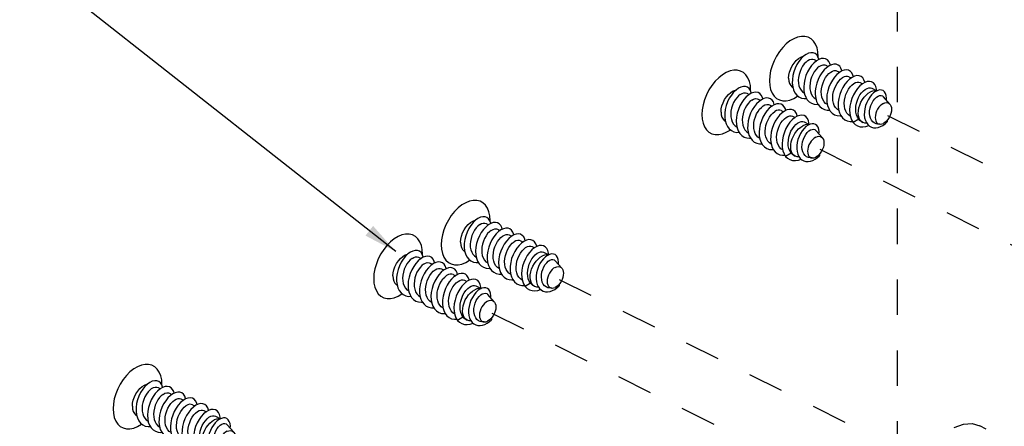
# Paper-space layout '005_EXP_CORICANT_PE_DRAWING_3_2' of a CAD drawing. Header units: millimetres. Extents: x 6 to 413, y 7 to 290.
# Tile 16 of 32: x 152 to 217, y 124 to 151. Entities that reach past the tile are written whole.
import ezdxf
from ezdxf.enums import TextEntityAlignment as Align

# ---------------------------------------------------------------- set-up
doc = ezdxf.new("R2010")
doc.units = ezdxf.units.MM
doc.header["$LTSCALE"] = 23.1
doc.linetypes.add('DASHED', pattern=[0.2, 0.1, -0.1])
doc.layers.get('0').update_dxf_attribs({"linetype": 'CONTINUOUS'})
for name, color, linetype in [('124100000115A_M4_18T_L11__BL380', 7, 'CONTINUOUS'), ('124100000115A_M4_18T_L11__BL399', 7, 'CONTINUOUS'), ('124100000115A_M4_18T_L11__BL407', 7, 'CONTINUOUS'), ('124100000115A_M4_18T_L11__BL413', 7, 'CONTINUOUS'), ('124100000115A_M4_18T_L11__BL414', 7, 'CONTINUOUS'), ('FAN_TRAY_L_R_MP_BL383', 7, 'CONTINUOUS')]:
    doc.layers.add(name, color=color, linetype=linetype)
doc.styles.get("Standard").update_dxf_attribs({"font": 'txt', "width": 0.85})
doc.dimstyles.get("Standard").update_dxf_attribs({"dimtxt": 2.2, "dimasz": 2.2, "dimexe": 1, "dimexo": 0.5, "dimtad": 1, "dimzin": 0, "dimdsep": 46, "dimtxsty": 'Standard', "dimblk": '_FILLED', "dimblk1": '_FILLED', "dimblk2": '_FILLED', "dimcen": 0.09, "dimadec": 0, "dimazin": 0, "dimtol": 1, "dimtp": 0.01, "dimtm": 0.01, "dimtfac": 1, "dimtofl": 0, "dimtmove": 0, "dimatfit": 3, "dimldrblk": '_FILLED', "dimfxl": 0, "dimtolj": 1, "dimtzin": 0, "dimarcsym": 0})

# ---------------------------------------------------------------- blocks, each defined once
blk = doc.blocks.new('_FILLED')
at = {"color": 0, "linetype": 'ByBlock'}
blk.add_solid([(0, 0), (-1, 0.182), (-1, -0.182)], dxfattribs=at)
blk = doc.blocks.new('FAN_TRAY_L_R_MP_BL383', base_point=(268.394, 135.435))
at = {"layer": 'FAN_TRAY_L_R_MP_BL383', "color": 3, "linetype": 'Continuous'}
blk.add_line((213.338, 124.118), (213.937, 124.332), dxfattribs=at)
at = {"layer": 'FAN_TRAY_L_R_MP_BL383', "color": 7, "linetype": 'Continuous'}
blk.add_line((215.423, 124.011), (214.998, 124.223), dxfattribs=at)
at = {"layer": 'FAN_TRAY_L_R_MP_BL383', "color": 3, "linetype": 'Continuous'}
blk.add_lwpolyline([(213.937, 124.332), (214.503, 124.366), (214.999, 124.223)], dxfattribs=at)
blk = doc.blocks.new('124100000115A_M4_18T_L11__BL399', base_point=(162.534, 125.247))
at = {"layer": '124100000115A_M4_18T_L11__BL399', "color": 7, "linetype": 'Continuous'}
for p, q in [((161.479, 126.718), (161.639, 126.638)), ((161.734, 126.869), (161.737, 126.922)), ((162.227, 126.344), (162.388, 126.263)), ((162.975, 125.97), (163.134, 125.89)), ((163.274, 125.972), (163.112, 125.877)), ((163.432, 126.028), (163.274, 125.972)), ((163.277, 125.973), (163.274, 125.997)), ((163.722, 125.596), (163.884, 125.515)), ((163.942, 125.556), (163.78, 125.442)), ((164.47, 125.222), (164.63, 125.142)), ((165.218, 124.848), (165.552, 124.681)), ((161.57, 124.199), (161.629, 123.99)), ((166.407, 123.813), (165.985, 124.294)), ((164.371, 122.826), (164.013, 122.609)), ((164.579, 122.652), (164.636, 122.623)), ((164.898, 122.571), (164.8, 122.579)), ((165.753, 122.505), (165.604, 122.517)), ((166.23, 122.762), (166.229, 122.648))]:
    blk.add_line(p, q, dxfattribs=at)
for points in [[(161.737, 126.922), (161.717, 127.217), (161.659, 127.485), (161.564, 127.72), (161.433, 127.915), (161.271, 128.067), (161.081, 128.17), (160.868, 128.224), (160.638, 128.225), (160.395, 128.175), (160.146, 128.075), (159.897, 127.926), (159.654, 127.734), (159.424, 127.501), (159.211, 127.235), (159.021, 126.942), (158.859, 126.628), (158.728, 126.302), (158.633, 125.972), (158.575, 125.645), (158.555, 125.331)], [(161.722, 126.902), (161.639, 127.024), (161.532, 127.11), (161.404, 127.156), (161.261, 127.161), (161.106, 127.125), (160.945, 127.048), (160.784, 126.933), (160.627, 126.782), (160.48, 126.599), (160.348, 126.39), (160.236, 126.161), (160.147, 125.917), (160.084, 125.667), (160.05, 125.416)], [(159.81, 125.499), (159.825, 125.697), (159.87, 125.902), (159.944, 126.107), (160.043, 126.304), (160.163, 126.486), (160.301, 126.645), (160.45, 126.775), (160.605, 126.871), (160.761, 126.93), (160.784, 126.933)], [(161.057, 126.645), (160.94, 126.551), (160.827, 126.429), (160.722, 126.284), (160.629, 126.12), (160.552, 125.94), (160.493, 125.751), (160.455, 125.557), (160.44, 125.365), (160.449, 125.179), (160.482, 125.006), (160.538, 124.849), (160.618, 124.714), (160.718, 124.605), (160.836, 124.525)], [(161.775, 126.719), (161.614, 126.622), (161.454, 126.489), (161.301, 126.322), (161.161, 126.126), (161.038, 125.906), (160.937, 125.669), (160.86, 125.421), (160.811, 125.17), (160.792, 124.922), (160.805, 124.684)], [(161.057, 126.645), (161.175, 126.709), (161.288, 126.743), (161.393, 126.744), (161.479, 126.718)], [(161.781, 126.721), (161.777, 126.747), (161.722, 126.902)], [(162.528, 126.342), (162.501, 126.453), (162.432, 126.593), (162.337, 126.697), (162.219, 126.764), (162.083, 126.79), (161.934, 126.775), (161.775, 126.719)], [(161.805, 126.271), (161.929, 126.338), (162.049, 126.371), (162.159, 126.367), (162.227, 126.344)], [(163.274, 125.997), (163.218, 126.152), (163.136, 126.275), (163.029, 126.361), (162.902, 126.408), (162.759, 126.414), (162.604, 126.378), (162.444, 126.302)], [(161.805, 126.271), (161.689, 126.178), (161.576, 126.057), (161.47, 125.91), (161.376, 125.745), (161.3, 125.567), (161.241, 125.379), (161.203, 125.184), (161.188, 124.99), (161.197, 124.804), (161.229, 124.633), (161.286, 124.477), (161.366, 124.34), (161.467, 124.23), (161.583, 124.152)], [(162.444, 126.302), (162.282, 126.187), (162.125, 126.037), (161.978, 125.855), (161.846, 125.646), (161.733, 125.417), (161.643, 125.174), (161.58, 124.923), (161.546, 124.673), (161.542, 124.429), (161.57, 124.199)], [(162.331, 123.778), (162.214, 123.856), (162.113, 123.967), (162.033, 124.103), (161.977, 124.259), (161.944, 124.431), (161.936, 124.617), (161.951, 124.811), (161.989, 125.004), (162.047, 125.192), (162.124, 125.371), (162.218, 125.537), (162.323, 125.683), (162.436, 125.803), (162.553, 125.897)], [(163.112, 125.877), (162.952, 125.744), (162.799, 125.577), (162.659, 125.381), (162.536, 125.162), (162.434, 124.925), (162.357, 124.677), (162.307, 124.426), (162.288, 124.178), (162.3, 123.94)], [(162.553, 125.897), (162.67, 125.962), (162.784, 125.995), (162.889, 125.996), (162.975, 125.97)], [(164.024, 125.594), (163.998, 125.703), (163.929, 125.843), (163.834, 125.948), (163.717, 126.015), (163.581, 126.042), (163.432, 126.028)], [(158.555, 125.331), (158.575, 125.036), (158.633, 124.768), (158.728, 124.533), (158.859, 124.337), (159.021, 124.186), (159.211, 124.082), (159.424, 124.029), (159.654, 124.027), (159.897, 124.077), (160.146, 124.178), (160.395, 124.326), (160.414, 124.341)], [(159.81, 125.499), (159.825, 125.316), (159.87, 125.156), (159.944, 125.025), (160.043, 124.926), (160.088, 124.899)], [(160.05, 125.416), (160.047, 125.173), (160.075, 124.944)], [(163.079, 123.404), (162.962, 123.483), (162.861, 123.593), (162.782, 123.728), (162.725, 123.884), (162.692, 124.057), (162.683, 124.243), (162.699, 124.436), (162.737, 124.63), (162.795, 124.818), (162.872, 124.998), (162.965, 125.163), (163.071, 125.308), (163.184, 125.429), (163.301, 125.523)], [(163.78, 125.442), (163.623, 125.292), (163.476, 125.11), (163.344, 124.902), (163.23, 124.673), (163.14, 124.43), (163.077, 124.18), (163.042, 123.929), (163.038, 123.686), (163.065, 123.455)], [(163.722, 125.596), (163.644, 125.621), (163.537, 125.622), (163.421, 125.589), (163.301, 125.523)], [(163.827, 123.03), (163.709, 123.109), (163.609, 123.219), (163.53, 123.353), (163.473, 123.51), (163.44, 123.684), (163.431, 123.869), (163.446, 124.061), (163.484, 124.255), (163.543, 124.445), (163.62, 124.624), (163.713, 124.788), (163.818, 124.933), (163.931, 125.055), (164.048, 125.149)], [(164.773, 125.226), (164.77, 125.246), (164.715, 125.402), (164.633, 125.525), (164.527, 125.612), (164.4, 125.66), (164.257, 125.666), (164.103, 125.632), (163.942, 125.556)], [(164.048, 125.149), (164.166, 125.214), (164.279, 125.247), (164.384, 125.249), (164.47, 125.222)], [(164.772, 125.226), (164.61, 125.131), (164.45, 124.999)], [(165.539, 124.688), (165.534, 124.782), (165.494, 124.953), (165.426, 125.093), (165.332, 125.199), (165.215, 125.267), (165.079, 125.294), (164.93, 125.281), (164.772, 125.226)], [(160.075, 124.944), (160.134, 124.734), (160.224, 124.552), (160.341, 124.4), (160.483, 124.285), (160.646, 124.208), (160.827, 124.172), (160.979, 124.176)], [(160.805, 124.684), (160.848, 124.464), (160.922, 124.267), (161.026, 124.099), (161.155, 123.965), (161.309, 123.868), (161.481, 123.811), (161.669, 123.795), (161.721, 123.802)], [(164.45, 124.999), (164.297, 124.832), (164.157, 124.637), (164.033, 124.418), (163.931, 124.181), (163.853, 123.934), (163.803, 123.683), (163.784, 123.434), (163.795, 123.196), (163.837, 122.976), (163.91, 122.778), (164.013, 122.609)], [(164.371, 122.826), (164.287, 122.959), (164.226, 123.116), (164.19, 123.29), (164.179, 123.476), (164.192, 123.669), (164.228, 123.867), (164.287, 124.06), (164.364, 124.241), (164.456, 124.408), (164.562, 124.555), (164.677, 124.68), (164.796, 124.775)], [(164.636, 122.623), (164.552, 122.679), (164.466, 122.773), (164.402, 122.895), (164.361, 123.04), (164.344, 123.204), (164.352, 123.38), (164.386, 123.565), (164.443, 123.752), (164.522, 123.935), (164.62, 124.108), (164.735, 124.266), (164.862, 124.404), (164.999, 124.518), (165.139, 124.604)], [(165.608, 124.708), (165.475, 124.644), (165.341, 124.549), (165.212, 124.424), (165.092, 124.273), (164.984, 124.102), (164.892, 123.914), (164.82, 123.715), (164.769, 123.511), (164.742, 123.308), (164.738, 123.11), (164.76, 122.924), (164.805, 122.754), (164.874, 122.604)], [(164.796, 124.775), (164.913, 124.84), (165.026, 124.873), (165.131, 124.875), (165.218, 124.848)], [(165.534, 124.672), (165.412, 124.681), (165.278, 124.658), (165.139, 124.604)], [(166.055, 124.614), (165.965, 124.69), (165.858, 124.731), (165.737, 124.737), (165.608, 124.708)], [(166.186, 124.065), (166.191, 124.208), (166.171, 124.37), (166.124, 124.507), (166.055, 124.614)], [(161.629, 123.99), (161.717, 123.807), (161.834, 123.655), (161.976, 123.539), (162.139, 123.461), (162.32, 123.424), (162.474, 123.428)], [(162.3, 123.94), (162.343, 123.72), (162.416, 123.523), (162.519, 123.354), (162.649, 123.219), (162.801, 123.122), (162.974, 123.064), (163.161, 123.047), (163.217, 123.054)], [(165.604, 122.517), (165.502, 122.535), (165.385, 122.585), (165.283, 122.663), (165.199, 122.769), (165.136, 122.9), (165.096, 123.049), (165.079, 123.212), (165.087, 123.384), (165.117, 123.56), (165.169, 123.731), (165.239, 123.891), (165.325, 124.037), (165.423, 124.162), (165.527, 124.261)], [(165.98, 123.862), (165.876, 123.798), (165.776, 123.71), (165.684, 123.604), (165.603, 123.482), (165.537, 123.351), (165.487, 123.213), (165.457, 123.076), (165.447, 122.943), (165.457, 122.821), (165.487, 122.714), (165.537, 122.625), (165.603, 122.56), (165.684, 122.519), (165.753, 122.505)], [(165.527, 124.261), (165.632, 124.33), (165.735, 124.368), (165.832, 124.375), (165.917, 124.349), (165.985, 124.294)], [(165.98, 123.862), (166.084, 123.901), (166.184, 123.914), (166.276, 123.9), (166.356, 123.859), (166.407, 123.813)], [(166.407, 123.813), (166.423, 123.794), (166.472, 123.705), (166.502, 123.598), (166.513, 123.476), (166.502, 123.343), (166.472, 123.206), (166.423, 123.068), (166.357, 122.936), (166.276, 122.815)], [(163.065, 123.455), (163.123, 123.246), (163.211, 123.062), (163.327, 122.91), (163.469, 122.793), (163.632, 122.714), (163.812, 122.677), (163.97, 122.68)], [(164.013, 122.609), (164.145, 122.482), (164.298, 122.393), (164.469, 122.343), (164.653, 122.333), (164.844, 122.362), (165.026, 122.424)], [(164.579, 122.652), (164.554, 122.665), (164.456, 122.735), (164.371, 122.826)], [(164.8, 122.579), (164.776, 122.581), (164.656, 122.614), (164.636, 122.623)], [(164.874, 122.604), (164.964, 122.479), (165.074, 122.381)], [(165.074, 122.381), (165.199, 122.313), (165.338, 122.275), (165.485, 122.268), (165.639, 122.291), (165.793, 122.344), (165.946, 122.423), (166.092, 122.525), (166.229, 122.648)], [(165.753, 122.505), (165.776, 122.505), (165.876, 122.517), (165.98, 122.557)], [(166.276, 122.815), (166.184, 122.709), (166.084, 122.621), (165.98, 122.557)]]:
    blk.add_lwpolyline(points, dxfattribs=at)
blk = doc.blocks.new('124100000115A_M4_18T_L11__BL407', base_point=(183.906, 135.933))
at = {"layer": '124100000115A_M4_18T_L11__BL407', "color": 7, "linetype": 'Continuous'}
for p, q in [((182.851, 137.404), (183.011, 137.324)), ((183.106, 137.555), (183.109, 137.608)), ((183.599, 137.03), (183.761, 136.949)), ((184.347, 136.656), (184.507, 136.576)), ((184.646, 136.658), (184.484, 136.563)), ((184.804, 136.714), (184.646, 136.658)), ((184.649, 136.659), (184.646, 136.683)), ((185.095, 136.282), (185.256, 136.201)), ((185.314, 136.242), (185.153, 136.128)), ((185.842, 135.908), (186.002, 135.828)), ((186.59, 135.534), (186.924, 135.367)), ((182.942, 134.886), (183.001, 134.676)), ((187.779, 134.5), (187.357, 134.981)), ((185.743, 133.512), (185.385, 133.295)), ((187.602, 133.448), (187.601, 133.334)), ((185.952, 133.338), (186.008, 133.31)), ((186.27, 133.257), (186.173, 133.265)), ((187.125, 133.192), (186.977, 133.203))]:
    blk.add_line(p, q, dxfattribs=at)
for points in [[(183.109, 137.608), (183.09, 137.903), (183.031, 138.171), (182.936, 138.406), (182.805, 138.601), (182.643, 138.753), (182.454, 138.856), (182.241, 138.91), (182.01, 138.911), (181.767, 138.861), (181.518, 138.761), (181.269, 138.613), (181.027, 138.42), (180.796, 138.187), (180.583, 137.921), (180.393, 137.628), (180.231, 137.314), (180.101, 136.988), (180.005, 136.658), (179.947, 136.332), (179.927, 136.017)], [(181.182, 136.185), (181.197, 136.383), (181.243, 136.588), (181.316, 136.793), (181.415, 136.99), (181.536, 137.172), (181.673, 137.331), (181.822, 137.461), (181.978, 137.557), (182.133, 137.616), (182.156, 137.619)], [(183.094, 137.588), (183.011, 137.71), (182.904, 137.796), (182.777, 137.842), (182.633, 137.848), (182.479, 137.811), (182.318, 137.735), (182.156, 137.619), (182, 137.468), (181.853, 137.285), (181.721, 137.076), (181.608, 136.847), (181.519, 136.604), (181.456, 136.353), (181.422, 136.103)], [(182.43, 137.331), (182.312, 137.237), (182.199, 137.115), (182.094, 136.97), (182.001, 136.806), (181.924, 136.626), (181.865, 136.437), (181.828, 136.243), (181.812, 136.051), (181.821, 135.865), (181.854, 135.692), (181.911, 135.535), (181.99, 135.4), (182.09, 135.291), (182.208, 135.211)], [(183.148, 137.405), (182.986, 137.309), (182.826, 137.175), (182.674, 137.008), (182.533, 136.812), (182.41, 136.592), (182.309, 136.355), (182.232, 136.107), (182.184, 135.856), (182.165, 135.608), (182.177, 135.37)], [(182.43, 137.331), (182.547, 137.396), (182.66, 137.429), (182.765, 137.43), (182.851, 137.404)], [(183.153, 137.407), (183.15, 137.434), (183.094, 137.588)], [(183.9, 137.028), (183.874, 137.139), (183.804, 137.279), (183.709, 137.383), (183.592, 137.45), (183.456, 137.476), (183.306, 137.461), (183.148, 137.405)], [(183.178, 136.957), (183.061, 136.864), (182.948, 136.743), (182.842, 136.596), (182.749, 136.431), (182.672, 136.253), (182.614, 136.065), (182.575, 135.87), (182.56, 135.676), (182.569, 135.491), (182.602, 135.319), (182.658, 135.163), (182.738, 135.026), (182.839, 134.916), (182.956, 134.838)], [(183.816, 136.988), (183.655, 136.874), (183.498, 136.723), (183.351, 136.541), (183.218, 136.332), (183.105, 136.103), (183.016, 135.86), (182.952, 135.61), (182.918, 135.359), (182.915, 135.115), (182.942, 134.886)], [(183.178, 136.957), (183.301, 137.024), (183.422, 137.057), (183.532, 137.053), (183.599, 137.03)], [(184.646, 136.683), (184.591, 136.838), (184.508, 136.961), (184.402, 137.047), (184.275, 137.094), (184.131, 137.1), (183.977, 137.065), (183.816, 136.988)], [(183.925, 136.583), (184.043, 136.648), (184.157, 136.681), (184.262, 136.683), (184.347, 136.656)], [(185.396, 136.281), (185.37, 136.389), (185.301, 136.529), (185.207, 136.634), (185.089, 136.701), (184.954, 136.728), (184.804, 136.714)], [(179.927, 136.017), (179.947, 135.722), (180.005, 135.454), (180.101, 135.219), (180.231, 135.023), (180.393, 134.872), (180.583, 134.768), (180.796, 134.715), (181.027, 134.713), (181.269, 134.763), (181.518, 134.864), (181.767, 135.012), (181.786, 135.027)], [(181.182, 136.185), (181.197, 136.003), (181.243, 135.842), (181.316, 135.711), (181.415, 135.613), (181.46, 135.585)], [(181.422, 136.103), (181.419, 135.859), (181.447, 135.63)], [(183.704, 134.464), (183.586, 134.543), (183.485, 134.653), (183.406, 134.789), (183.349, 134.945), (183.317, 135.117), (183.308, 135.303), (183.323, 135.497), (183.361, 135.69), (183.42, 135.879), (183.497, 136.058), (183.59, 136.223), (183.696, 136.369), (183.809, 136.49), (183.925, 136.583)], [(184.484, 136.563), (184.324, 136.43), (184.172, 136.263), (184.031, 136.068), (183.908, 135.848), (183.806, 135.611), (183.729, 135.364), (183.68, 135.112), (183.66, 134.864), (183.672, 134.626)], [(184.451, 134.09), (184.334, 134.169), (184.233, 134.279), (184.154, 134.414), (184.097, 134.57), (184.065, 134.743), (184.056, 134.929), (184.071, 135.122), (184.109, 135.316), (184.167, 135.505), (184.245, 135.684), (184.338, 135.849), (184.443, 135.994), (184.556, 136.115), (184.673, 136.209)], [(185.153, 136.128), (184.996, 135.978), (184.849, 135.797), (184.716, 135.588), (184.603, 135.36), (184.513, 135.117), (184.449, 134.866), (184.414, 134.615), (184.41, 134.372), (184.437, 134.142)], [(185.095, 136.282), (185.016, 136.308), (184.909, 136.308), (184.793, 136.275), (184.673, 136.209)], [(186.145, 135.912), (186.142, 135.932), (186.087, 136.088), (186.006, 136.211), (185.899, 136.298), (185.772, 136.346), (185.629, 136.353), (185.475, 136.318), (185.314, 136.242)], [(186.911, 135.374), (186.906, 135.468), (186.867, 135.639), (186.798, 135.779), (186.704, 135.885), (186.587, 135.953), (186.452, 135.98), (186.302, 135.967), (186.144, 135.912)], [(181.447, 135.63), (181.507, 135.421), (181.596, 135.238), (181.713, 135.087), (181.855, 134.971), (182.019, 134.894), (182.2, 134.858), (182.351, 134.862)], [(182.177, 135.37), (182.22, 135.15), (182.295, 134.953), (182.398, 134.785), (182.528, 134.651), (182.681, 134.554), (182.854, 134.497), (183.041, 134.481), (183.094, 134.488)], [(185.199, 133.716), (185.082, 133.795), (184.981, 133.905), (184.902, 134.039), (184.845, 134.197), (184.812, 134.37), (184.804, 134.555), (184.819, 134.747), (184.856, 134.941), (184.915, 135.131), (184.993, 135.31), (185.085, 135.475), (185.19, 135.619), (185.303, 135.741), (185.421, 135.835)], [(185.822, 135.685), (185.67, 135.519), (185.529, 135.323), (185.405, 135.104), (185.303, 134.868), (185.225, 134.62), (185.176, 134.369), (185.156, 134.12), (185.167, 133.883), (185.21, 133.662), (185.283, 133.464), (185.385, 133.295)], [(185.421, 135.835), (185.538, 135.9), (185.651, 135.933), (185.756, 135.935), (185.842, 135.908)], [(185.743, 133.512), (185.66, 133.645), (185.599, 133.802), (185.562, 133.976), (185.551, 134.162), (185.564, 134.355), (185.601, 134.553), (185.659, 134.746), (185.736, 134.928), (185.829, 135.094), (185.934, 135.242), (186.05, 135.366), (186.169, 135.462)], [(186.144, 135.912), (185.982, 135.817), (185.822, 135.685)], [(186.981, 135.394), (186.847, 135.33), (186.713, 135.235), (186.584, 135.11), (186.464, 134.959), (186.356, 134.788), (186.265, 134.6), (186.192, 134.401), (186.141, 134.197), (186.114, 133.994), (186.111, 133.796), (186.132, 133.61), (186.178, 133.44), (186.246, 133.29)], [(186.169, 135.462), (186.285, 135.526), (186.398, 135.559), (186.504, 135.561), (186.59, 135.534)], [(186.906, 135.358), (186.785, 135.367), (186.65, 135.344), (186.512, 135.29)], [(187.427, 135.3), (187.337, 135.376), (187.23, 135.417), (187.11, 135.423), (186.981, 135.394)], [(186.008, 133.31), (185.924, 133.365), (185.839, 133.46), (185.774, 133.581), (185.733, 133.726), (185.716, 133.89), (185.725, 134.066), (185.758, 134.251), (185.815, 134.438), (185.894, 134.621), (185.992, 134.794), (186.107, 134.953), (186.235, 135.091), (186.371, 135.204), (186.512, 135.29)], [(186.977, 133.203), (186.874, 133.221), (186.757, 133.271), (186.655, 133.349), (186.572, 133.455), (186.508, 133.586), (186.468, 133.735), (186.452, 133.898), (186.459, 134.07), (186.489, 134.246), (186.541, 134.417), (186.611, 134.578), (186.697, 134.723), (186.795, 134.849), (186.9, 134.948)], [(186.9, 134.948), (187.004, 135.016), (187.107, 135.054), (187.204, 135.061), (187.289, 135.035), (187.357, 134.981)], [(187.559, 134.751), (187.564, 134.894), (187.543, 135.056), (187.497, 135.193), (187.427, 135.3)], [(183.001, 134.676), (183.09, 134.493), (183.206, 134.341), (183.348, 134.225), (183.511, 134.147), (183.692, 134.11), (183.847, 134.114)], [(183.672, 134.626), (183.715, 134.406), (183.789, 134.209), (183.891, 134.04), (184.021, 133.905), (184.174, 133.808), (184.346, 133.75), (184.533, 133.733), (184.589, 133.74)], [(184.437, 134.142), (184.495, 133.932), (184.583, 133.748), (184.7, 133.596), (184.841, 133.479), (185.004, 133.4), (185.184, 133.363), (185.342, 133.366)], [(187.352, 134.548), (187.248, 134.484), (187.148, 134.397), (187.056, 134.29), (186.975, 134.169), (186.909, 134.037), (186.86, 133.899), (186.829, 133.762), (186.819, 133.629), (186.829, 133.507), (186.86, 133.4), (186.909, 133.311), (186.975, 133.246), (187.056, 133.205), (187.125, 133.192)], [(187.352, 134.548), (187.456, 134.588), (187.556, 134.6), (187.648, 134.586), (187.729, 134.545), (187.779, 134.5)], [(187.779, 134.5), (187.795, 134.48), (187.844, 134.391), (187.875, 134.284), (187.885, 134.162), (187.875, 134.029), (187.844, 133.892), (187.795, 133.754), (187.729, 133.623), (187.648, 133.501)], [(185.952, 133.338), (185.926, 133.352), (185.828, 133.421), (185.743, 133.512)], [(187.648, 133.501), (187.556, 133.395), (187.456, 133.307), (187.352, 133.243)], [(185.385, 133.295), (185.517, 133.169), (185.67, 133.079), (185.841, 133.029), (186.025, 133.019), (186.216, 133.048), (186.398, 133.11)], [(186.173, 133.265), (186.148, 133.267), (186.029, 133.3), (186.008, 133.31)], [(186.246, 133.29), (186.337, 133.165), (186.446, 133.067)], [(186.446, 133.067), (186.571, 132.999), (186.71, 132.961), (186.858, 132.954), (187.011, 132.977), (187.166, 133.03), (187.318, 133.109), (187.465, 133.211), (187.601, 133.334)], [(187.125, 133.192), (187.148, 133.191), (187.248, 133.204), (187.352, 133.243)]]:
    blk.add_lwpolyline(points, dxfattribs=at)
blk = doc.blocks.new('124100000115A_M4_18T_L11__BL413', base_point=(200.877, 144.418))
at = {"layer": '124100000115A_M4_18T_L11__BL413', "color": 7, "linetype": 'Continuous'}
for p, q in [((199.822, 145.889), (199.982, 145.809)), ((200.077, 146.04), (200.08, 146.093)), ((200.57, 145.515), (200.731, 145.434)), ((201.317, 145.141), (201.477, 145.061)), ((201.617, 145.144), (201.455, 145.048)), ((201.62, 145.145), (201.616, 145.168)), ((201.775, 145.199), (201.617, 145.144)), ((202.065, 144.767), (202.227, 144.687)), ((202.285, 144.728), (202.123, 144.613)), ((202.813, 144.393), (202.972, 144.314)), ((203.561, 144.02), (203.895, 143.852)), ((199.913, 143.371), (199.972, 143.161)), ((204.749, 142.985), (204.327, 143.466)), ((202.714, 141.997), (202.356, 141.78)), ((202.922, 141.823), (202.979, 141.795)), ((203.241, 141.743), (203.143, 141.75)), ((204.573, 141.933), (204.572, 141.819)), ((204.095, 141.677), (203.947, 141.688))]:
    blk.add_line(p, q, dxfattribs=at)
for points in [[(200.08, 146.093), (200.06, 146.388), (200.002, 146.656), (199.906, 146.891), (199.776, 147.087), (199.614, 147.238), (199.424, 147.342), (199.211, 147.395), (198.981, 147.397), (198.738, 147.347), (198.489, 147.246), (198.24, 147.098), (197.997, 146.905), (197.767, 146.673), (197.554, 146.407), (197.364, 146.113), (197.202, 145.799), (197.071, 145.474), (196.976, 145.143), (196.918, 144.817), (196.898, 144.502)], [(200.065, 146.074), (199.982, 146.196), (199.875, 146.281), (199.747, 146.328), (199.604, 146.333), (199.449, 146.297), (199.288, 146.22), (199.127, 146.104), (198.97, 145.953), (198.823, 145.771), (198.691, 145.562), (198.579, 145.332), (198.489, 145.089), (198.427, 144.838), (198.393, 144.588)], [(198.153, 144.67), (198.168, 144.868), (198.213, 145.073), (198.287, 145.279), (198.386, 145.476), (198.506, 145.657), (198.644, 145.816), (198.793, 145.946), (198.948, 146.042), (199.103, 146.101), (199.127, 146.104)], [(199.4, 145.816), (199.283, 145.722), (199.17, 145.601), (199.065, 145.456), (198.972, 145.291), (198.895, 145.112), (198.836, 144.922), (198.798, 144.729), (198.783, 144.536), (198.792, 144.351), (198.825, 144.177), (198.881, 144.021), (198.961, 143.886), (199.061, 143.776), (199.179, 143.697)], [(200.118, 145.89), (199.956, 145.794), (199.797, 145.66), (199.644, 145.493), (199.504, 145.297), (199.381, 145.077), (199.279, 144.84), (199.203, 144.592), (199.154, 144.341), (199.135, 144.093), (199.148, 143.856)], [(199.4, 145.816), (199.518, 145.881), (199.631, 145.914), (199.736, 145.916), (199.822, 145.889)], [(200.124, 145.892), (200.12, 145.919), (200.065, 146.074)], [(200.871, 145.514), (200.844, 145.625), (200.775, 145.764), (200.68, 145.869), (200.562, 145.935), (200.426, 145.961), (200.277, 145.946), (200.118, 145.89)], [(201.616, 145.168), (201.561, 145.323), (201.479, 145.446), (201.372, 145.532), (201.245, 145.579), (201.102, 145.585), (200.947, 145.55), (200.787, 145.474)], [(200.148, 145.442), (200.032, 145.349), (199.918, 145.228), (199.812, 145.081), (199.719, 144.916), (199.643, 144.738), (199.584, 144.55), (199.546, 144.355), (199.531, 144.161), (199.54, 143.976), (199.572, 143.804), (199.628, 143.648), (199.709, 143.512), (199.809, 143.401), (199.926, 143.323)], [(200.787, 145.474), (200.625, 145.359), (200.468, 145.208), (200.321, 145.026), (200.189, 144.818), (200.076, 144.589), (199.986, 144.345), (199.923, 144.095), (199.889, 143.844), (199.885, 143.601), (199.913, 143.371)], [(200.148, 145.442), (200.272, 145.51), (200.392, 145.542), (200.502, 145.539), (200.57, 145.515)], [(200.674, 142.949), (200.557, 143.028), (200.456, 143.138), (200.376, 143.274), (200.32, 143.43), (200.287, 143.602), (200.279, 143.788), (200.294, 143.982), (200.332, 144.176), (200.39, 144.364), (200.467, 144.543), (200.561, 144.708), (200.666, 144.854), (200.779, 144.975), (200.896, 145.069)], [(201.455, 145.048), (201.295, 144.915), (201.142, 144.749), (201.002, 144.553), (200.878, 144.333), (200.776, 144.097), (200.699, 143.849), (200.65, 143.597), (200.631, 143.349), (200.643, 143.112)], [(200.896, 145.069), (201.013, 145.133), (201.127, 145.167), (201.232, 145.168), (201.317, 145.141)], [(202.366, 144.766), (202.341, 144.874), (202.272, 145.014), (202.177, 145.119), (202.06, 145.187), (201.924, 145.214), (201.775, 145.199)], [(196.898, 144.502), (196.918, 144.207), (196.976, 143.939), (197.071, 143.704), (197.202, 143.509), (197.364, 143.357), (197.554, 143.254), (197.767, 143.2), (197.997, 143.199), (198.24, 143.249), (198.489, 143.349), (198.738, 143.498), (198.757, 143.512)], [(198.153, 144.67), (198.168, 144.488), (198.213, 144.328), (198.287, 144.196), (198.386, 144.098), (198.431, 144.071)], [(198.393, 144.588), (198.39, 144.344), (198.418, 144.115)], [(201.422, 142.575), (201.304, 142.654), (201.204, 142.764), (201.124, 142.899), (201.068, 143.056), (201.035, 143.229), (201.026, 143.415), (201.042, 143.608), (201.079, 143.801), (201.138, 143.99), (201.215, 144.169), (201.308, 144.334), (201.414, 144.48), (201.526, 144.601), (201.644, 144.695)], [(202.123, 144.613), (201.966, 144.463), (201.819, 144.282), (201.687, 144.074), (201.573, 143.845), (201.483, 143.602), (201.419, 143.351), (201.385, 143.101), (201.38, 142.857), (201.408, 142.627)], [(202.065, 144.767), (201.987, 144.793), (201.88, 144.794), (201.764, 144.761), (201.644, 144.695)], [(202.17, 142.201), (202.052, 142.28), (201.952, 142.39), (201.873, 142.525), (201.816, 142.682), (201.783, 142.855), (201.774, 143.041), (201.789, 143.233), (201.827, 143.426), (201.886, 143.616), (201.963, 143.796), (202.056, 143.96), (202.16, 144.105), (202.274, 144.226), (202.391, 144.321)], [(203.115, 144.397), (203.113, 144.418), (203.058, 144.573), (202.976, 144.697), (202.87, 144.783), (202.743, 144.831), (202.6, 144.838), (202.446, 144.803), (202.285, 144.728)], [(202.391, 144.321), (202.509, 144.385), (202.622, 144.419), (202.727, 144.42), (202.813, 144.393)], [(203.115, 144.397), (202.953, 144.302), (202.793, 144.17)], [(203.881, 143.859), (203.877, 143.954), (203.837, 144.124), (203.769, 144.264), (203.674, 144.37), (203.558, 144.438), (203.422, 144.466), (203.273, 144.452), (203.115, 144.397)], [(198.418, 144.115), (198.477, 143.906), (198.566, 143.723), (198.684, 143.572), (198.826, 143.456), (198.989, 143.379), (199.17, 143.343), (199.322, 143.347)], [(199.148, 143.856), (199.191, 143.635), (199.265, 143.439), (199.368, 143.271), (199.498, 143.137), (199.651, 143.04), (199.824, 142.982), (200.012, 142.966), (200.064, 142.973)], [(202.793, 144.17), (202.64, 144.004), (202.5, 143.809), (202.376, 143.59), (202.274, 143.353), (202.196, 143.105), (202.146, 142.854), (202.126, 142.606), (202.138, 142.368), (202.18, 142.147), (202.253, 141.949), (202.356, 141.78)], [(202.714, 141.997), (202.63, 142.13), (202.569, 142.288), (202.533, 142.462), (202.522, 142.647), (202.535, 142.841), (202.571, 143.038), (202.63, 143.231), (202.707, 143.413), (202.799, 143.579), (202.905, 143.727), (203.02, 143.851), (203.139, 143.947)], [(202.979, 141.795), (202.895, 141.85), (202.809, 141.945), (202.745, 142.067), (202.704, 142.211), (202.687, 142.375), (202.695, 142.552), (202.729, 142.737), (202.785, 142.923), (202.865, 143.106), (202.963, 143.279), (203.078, 143.438), (203.205, 143.576), (203.341, 143.69), (203.482, 143.775)], [(203.951, 143.879), (203.818, 143.816), (203.684, 143.72), (203.555, 143.595), (203.435, 143.445), (203.327, 143.273), (203.235, 143.085), (203.163, 142.886), (203.112, 142.683), (203.084, 142.479), (203.081, 142.281), (203.103, 142.095), (203.148, 141.925), (203.217, 141.776)], [(203.139, 143.947), (203.256, 144.011), (203.369, 144.045), (203.474, 144.046), (203.561, 144.02)], [(203.877, 143.844), (203.755, 143.853), (203.621, 143.83), (203.482, 143.775)], [(204.398, 143.786), (204.308, 143.861), (204.201, 143.902), (204.08, 143.908), (203.951, 143.879)], [(204.529, 143.236), (204.534, 143.379), (204.514, 143.541), (204.467, 143.678), (204.398, 143.786)], [(199.972, 143.161), (200.06, 142.978), (200.177, 142.826), (200.319, 142.71), (200.482, 142.632), (200.663, 142.595), (200.817, 142.599)], [(200.643, 143.112), (200.686, 142.891), (200.759, 142.694), (200.862, 142.526), (200.991, 142.391), (201.144, 142.293), (201.317, 142.235), (201.504, 142.219), (201.56, 142.226)], [(203.947, 141.688), (203.845, 141.706), (203.728, 141.756), (203.626, 141.835), (203.542, 141.941), (203.479, 142.071), (203.438, 142.221), (203.422, 142.383), (203.429, 142.555), (203.46, 142.732), (203.512, 142.903), (203.582, 143.063), (203.667, 143.208), (203.766, 143.334), (203.87, 143.433)], [(204.323, 143.033), (204.219, 142.969), (204.119, 142.882), (204.027, 142.776), (203.946, 142.654), (203.88, 142.522), (203.83, 142.384), (203.8, 142.247), (203.79, 142.114), (203.8, 141.992), (203.83, 141.885), (203.88, 141.797), (203.946, 141.731), (204.027, 141.69), (204.096, 141.677)], [(203.87, 143.433), (203.975, 143.501), (204.077, 143.54), (204.174, 143.546), (204.26, 143.52), (204.327, 143.466)], [(204.323, 143.033), (204.426, 143.073), (204.526, 143.086), (204.618, 143.072), (204.699, 143.031), (204.749, 142.985)], [(201.408, 142.627), (201.466, 142.417), (201.554, 142.233), (201.67, 142.081), (201.812, 141.964), (201.975, 141.886), (202.155, 141.848), (202.313, 141.851)], [(204.749, 142.985), (204.765, 142.965), (204.815, 142.877), (204.845, 142.77), (204.855, 142.647), (204.845, 142.515), (204.815, 142.377), (204.765, 142.239), (204.699, 142.108), (204.618, 141.986)], [(202.356, 141.78), (202.488, 141.654), (202.641, 141.565), (202.812, 141.514), (202.995, 141.504), (203.187, 141.533), (203.369, 141.595)], [(202.922, 141.823), (202.897, 141.837), (202.799, 141.907), (202.714, 141.997)], [(203.143, 141.75), (203.119, 141.753), (202.999, 141.785), (202.979, 141.795)], [(203.217, 141.776), (203.307, 141.651), (203.417, 141.553)], [(203.417, 141.553), (203.542, 141.484), (203.68, 141.446), (203.828, 141.439), (203.981, 141.463), (204.136, 141.515), (204.289, 141.594), (204.435, 141.697), (204.572, 141.819)], [(204.618, 141.986), (204.527, 141.88), (204.426, 141.793), (204.323, 141.728)], [(204.096, 141.677), (204.119, 141.676), (204.219, 141.689), (204.323, 141.728)]]:
    blk.add_lwpolyline(points, dxfattribs=at)
blk = doc.blocks.new('124100000115A_M4_18T_L11__BL414', base_point=(205.278, 146.619))
at = {"layer": '124100000115A_M4_18T_L11__BL414', "color": 7, "linetype": 'Continuous'}
for p, q in [((204.478, 148.241), (204.482, 148.294)), ((204.224, 148.09), (204.384, 148.01)), ((204.971, 147.716), (205.133, 147.635)), ((205.719, 147.342), (205.879, 147.262)), ((206.018, 147.344), (205.856, 147.249)), ((206.177, 147.4), (206.018, 147.344)), ((206.021, 147.346), (206.018, 147.369)), ((206.467, 146.968), (206.629, 146.887)), ((206.687, 146.929), (206.525, 146.814)), ((207.215, 146.594), (207.374, 146.515)), ((207.962, 146.22), (208.297, 146.053)), ((209.151, 145.186), (208.729, 145.667)), ((204.315, 145.572), (204.373, 145.362)), ((207.116, 144.198), (206.757, 143.981)), ((207.324, 144.024), (207.381, 143.996)), ((207.642, 143.944), (207.545, 143.951)), ((208.497, 143.878), (208.349, 143.889)), ((208.974, 144.134), (208.974, 144.02))]:
    blk.add_line(p, q, dxfattribs=at)
for points in [[(204.482, 148.294), (204.462, 148.589), (204.404, 148.857), (204.308, 149.092), (204.178, 149.287), (204.016, 149.439), (203.826, 149.543), (203.613, 149.596), (203.382, 149.598), (203.14, 149.548), (202.891, 149.447), (202.642, 149.299), (202.399, 149.106), (202.168, 148.874), (201.955, 148.607), (201.766, 148.314), (201.604, 148), (201.473, 147.674), (201.378, 147.344), (201.319, 147.018), (201.3, 146.703)], [(202.554, 146.871), (202.57, 147.069), (202.615, 147.274), (202.689, 147.479), (202.787, 147.677), (202.908, 147.858), (203.046, 148.017), (203.195, 148.147), (203.35, 148.243), (203.505, 148.302), (203.528, 148.305)], [(204.466, 148.274), (204.384, 148.396), (204.277, 148.482), (204.149, 148.528), (204.006, 148.534), (203.851, 148.498), (203.69, 148.421), (203.529, 148.305), (203.372, 148.154), (203.225, 147.972), (203.093, 147.763), (202.98, 147.533), (202.891, 147.29), (202.828, 147.039), (202.795, 146.789)], [(204.526, 148.093), (204.522, 148.12), (204.466, 148.274)], [(205.273, 147.715), (205.246, 147.826), (205.177, 147.965), (205.082, 148.069), (204.964, 148.136), (204.828, 148.162), (204.678, 148.147), (204.52, 148.091)], [(203.802, 148.017), (203.685, 147.923), (203.572, 147.802), (203.467, 147.657), (203.374, 147.492), (203.297, 147.312), (203.238, 147.123), (203.2, 146.93), (203.185, 146.737), (203.193, 146.552), (203.226, 146.378), (203.283, 146.222), (203.362, 146.087), (203.463, 145.977), (203.581, 145.898)], [(204.52, 148.091), (204.358, 147.995), (204.198, 147.861), (204.046, 147.694), (203.906, 147.498), (203.783, 147.278), (203.681, 147.041), (203.605, 146.793), (203.556, 146.542), (203.537, 146.294), (203.549, 146.056)], [(203.802, 148.017), (203.919, 148.082), (204.033, 148.115), (204.137, 148.117), (204.224, 148.09)], [(204.55, 147.643), (204.434, 147.55), (204.32, 147.429), (204.214, 147.282), (204.121, 147.117), (204.044, 146.939), (203.986, 146.751), (203.948, 146.556), (203.933, 146.362), (203.941, 146.177), (203.974, 146.005), (204.03, 145.849), (204.11, 145.713), (204.211, 145.602), (204.328, 145.524)], [(205.188, 147.675), (205.027, 147.56), (204.87, 147.409), (204.723, 147.227), (204.591, 147.019), (204.478, 146.789), (204.388, 146.546), (204.325, 146.296), (204.291, 146.045), (204.287, 145.802), (204.315, 145.572)], [(204.55, 147.643), (204.674, 147.711), (204.794, 147.743), (204.904, 147.739), (204.971, 147.716)], [(206.018, 147.369), (205.963, 147.524), (205.881, 147.647), (205.774, 147.733), (205.647, 147.78), (205.504, 147.786), (205.349, 147.751), (205.188, 147.675)], [(202.554, 146.871), (202.57, 146.689), (202.615, 146.529), (202.689, 146.397), (202.787, 146.299), (202.832, 146.271)], [(205.076, 145.15), (204.959, 145.229), (204.858, 145.339), (204.778, 145.475), (204.722, 145.631), (204.689, 145.803), (204.68, 145.989), (204.696, 146.183), (204.734, 146.377), (204.792, 146.565), (204.869, 146.744), (204.962, 146.909), (205.068, 147.055), (205.181, 147.176), (205.298, 147.269)], [(205.856, 147.249), (205.697, 147.116), (205.544, 146.949), (205.404, 146.754), (205.28, 146.534), (205.178, 146.297), (205.101, 146.05), (205.052, 145.798), (205.033, 145.55), (205.044, 145.313)], [(205.298, 147.269), (205.415, 147.334), (205.529, 147.368), (205.634, 147.369), (205.719, 147.342)], [(205.824, 144.776), (205.706, 144.855), (205.605, 144.965), (205.526, 145.1), (205.47, 145.257), (205.437, 145.43), (205.428, 145.616), (205.443, 145.809), (205.481, 146.002), (205.54, 146.191), (205.617, 146.37), (205.71, 146.535), (205.815, 146.681), (205.928, 146.801), (206.045, 146.895)], [(206.467, 146.968), (206.389, 146.994), (206.282, 146.994), (206.166, 146.961), (206.045, 146.895)], [(206.768, 146.967), (206.742, 147.075), (206.674, 147.215), (206.579, 147.32), (206.462, 147.387), (206.326, 147.414), (206.177, 147.4)], [(207.517, 146.598), (207.514, 146.618), (207.46, 146.774), (207.378, 146.897), (207.272, 146.984), (207.145, 147.032), (207.002, 147.039), (206.847, 147.004), (206.687, 146.929)], [(201.3, 146.703), (201.319, 146.408), (201.378, 146.14), (201.473, 145.905), (201.604, 145.71), (201.766, 145.558), (201.955, 145.455), (202.168, 145.401), (202.399, 145.4), (202.642, 145.45), (202.891, 145.55), (203.14, 145.698), (203.158, 145.713)], [(202.795, 146.789), (202.792, 146.545), (202.82, 146.316)], [(202.82, 146.316), (202.879, 146.107), (202.968, 145.924), (203.085, 145.773), (203.227, 145.657), (203.391, 145.58), (203.572, 145.544), (203.723, 145.548)], [(206.525, 146.814), (206.368, 146.664), (206.221, 146.483), (206.088, 146.275), (205.975, 146.046), (205.885, 145.803), (205.821, 145.552), (205.786, 145.302), (205.782, 145.058), (205.809, 144.828)], [(206.571, 144.402), (206.454, 144.481), (206.354, 144.591), (206.274, 144.726), (206.217, 144.883), (206.185, 145.056), (206.176, 145.242), (206.191, 145.433), (206.229, 145.627), (206.288, 145.817), (206.365, 145.996), (206.457, 146.161), (206.562, 146.306), (206.676, 146.427), (206.793, 146.522)], [(207.195, 146.371), (207.042, 146.205), (206.901, 146.009), (206.778, 145.79), (206.675, 145.554), (206.598, 145.306), (206.548, 145.055), (206.528, 144.807), (206.539, 144.569), (206.582, 144.348), (206.655, 144.15), (206.757, 143.981)], [(206.793, 146.522), (206.91, 146.586), (207.024, 146.62), (207.128, 146.621), (207.215, 146.594)], [(207.517, 146.598), (207.355, 146.503), (207.195, 146.371)], [(208.283, 146.06), (208.279, 146.154), (208.239, 146.325), (208.171, 146.465), (208.076, 146.571), (207.959, 146.639), (207.824, 146.667), (207.675, 146.653), (207.517, 146.598)], [(207.541, 146.148), (207.658, 146.212), (207.77, 146.246), (207.876, 146.247), (207.963, 146.22)], [(203.549, 146.056), (203.593, 145.836), (203.667, 145.639), (203.77, 145.472), (203.9, 145.337), (204.053, 145.24), (204.226, 145.183), (204.413, 145.167), (204.466, 145.174)], [(207.116, 144.198), (207.032, 144.331), (206.971, 144.488), (206.935, 144.663), (206.923, 144.848), (206.936, 145.041), (206.973, 145.239), (207.031, 145.432), (207.108, 145.614), (207.201, 145.78), (207.307, 145.928), (207.422, 146.052), (207.541, 146.148)], [(207.381, 143.996), (207.297, 144.051), (207.211, 144.146), (207.147, 144.267), (207.105, 144.412), (207.089, 144.576), (207.097, 144.752), (207.13, 144.938), (207.187, 145.124), (207.266, 145.307), (207.364, 145.48), (207.479, 145.639), (207.607, 145.777), (207.743, 145.891), (207.884, 145.976)], [(208.353, 146.08), (208.219, 146.017), (208.086, 145.921), (207.957, 145.796), (207.836, 145.646), (207.729, 145.474), (207.637, 145.286), (207.565, 145.087), (207.514, 144.883), (207.486, 144.68), (207.483, 144.482), (207.504, 144.296), (207.55, 144.126), (207.619, 143.977)], [(208.349, 143.889), (208.246, 143.907), (208.129, 143.957), (208.028, 144.036), (207.944, 144.141), (207.88, 144.272), (207.84, 144.422), (207.824, 144.584), (207.831, 144.756), (207.862, 144.933), (207.914, 145.104), (207.984, 145.264), (208.069, 145.409), (208.167, 145.535), (208.272, 145.634)], [(208.278, 146.045), (208.157, 146.054), (208.022, 146.031), (207.884, 145.976)], [(208.272, 145.634), (208.377, 145.702), (208.479, 145.741), (208.576, 145.747), (208.662, 145.721), (208.729, 145.667)], [(208.799, 145.987), (208.709, 146.062), (208.602, 146.103), (208.482, 146.109), (208.353, 146.08)], [(208.931, 145.437), (208.936, 145.58), (208.915, 145.742), (208.869, 145.879), (208.799, 145.987)], [(204.373, 145.362), (204.462, 145.179), (204.579, 145.027), (204.72, 144.911), (204.884, 144.833), (205.064, 144.796), (205.219, 144.8)], [(205.044, 145.313), (205.087, 145.092), (205.161, 144.895), (205.264, 144.726), (205.393, 144.592), (205.546, 144.494), (205.718, 144.436), (205.906, 144.419), (205.962, 144.426)], [(208.724, 145.234), (208.62, 145.17), (208.52, 145.083), (208.428, 144.977), (208.347, 144.855), (208.281, 144.723), (208.232, 144.585), (208.202, 144.448), (208.191, 144.315), (208.202, 144.193), (208.232, 144.086), (208.281, 143.997), (208.347, 143.932), (208.428, 143.891), (208.497, 143.878)], [(208.724, 145.234), (208.828, 145.274), (208.928, 145.287), (209.02, 145.272), (209.101, 145.232), (209.151, 145.186)], [(209.151, 145.186), (209.167, 145.166), (209.217, 145.078), (209.247, 144.971), (209.257, 144.848), (209.247, 144.715), (209.217, 144.578), (209.167, 144.44), (209.101, 144.309), (209.02, 144.187)], [(205.809, 144.828), (205.868, 144.618), (205.956, 144.434), (206.072, 144.282), (206.213, 144.165), (206.376, 144.087), (206.557, 144.049), (206.715, 144.052)], [(206.757, 143.981), (206.889, 143.855), (207.043, 143.765), (207.214, 143.715), (207.397, 143.705), (207.589, 143.734), (207.771, 143.796)], [(207.324, 144.024), (207.298, 144.038), (207.2, 144.107), (207.116, 144.198)], [(207.545, 143.951), (207.52, 143.954), (207.401, 143.986), (207.381, 143.996)], [(207.619, 143.977), (207.709, 143.851), (207.818, 143.754)], [(207.818, 143.754), (207.944, 143.685), (208.082, 143.647), (208.23, 143.64), (208.383, 143.664), (208.538, 143.716), (208.691, 143.795), (208.837, 143.898), (208.974, 144.02)], [(208.497, 143.878), (208.52, 143.877), (208.62, 143.89), (208.724, 143.929)], [(209.02, 144.187), (208.928, 144.081), (208.828, 143.994), (208.724, 143.929)]]:
    blk.add_lwpolyline(points, dxfattribs=at)
blk = doc.blocks.new('124100000115A_M4_18T_L11__BL380', base_point=(154.341, 142.16))
at = {"layer": '124100000115A_M4_18T_L11__BL380', "color": 7, "linetype": 'Continuous'}
for p, q in [((178.704, 135.354), (178.708, 135.407)), ((178.45, 135.203), (178.61, 135.123)), ((179.197, 134.829), (179.359, 134.748)), ((179.945, 134.455), (180.105, 134.375)), ((180.244, 134.457), (180.082, 134.362)), ((180.402, 134.513), (180.244, 134.457)), ((180.247, 134.459), (180.244, 134.482)), ((180.693, 134.081), (180.854, 134)), ((180.913, 134.041), (180.751, 133.927)), ((181.441, 133.707), (181.6, 133.628)), ((182.188, 133.333), (182.523, 133.166)), ((183.377, 132.299), (182.955, 132.78)), ((178.54, 132.685), (178.599, 132.475)), ((181.342, 131.311), (180.983, 131.094)), ((181.55, 131.137), (181.607, 131.109)), ((181.868, 131.057), (181.771, 131.064)), ((182.723, 130.991), (182.575, 131.002)), ((183.2, 131.247), (183.199, 131.133))]:
    blk.add_line(p, q, dxfattribs=at)
for points in [[(178.708, 135.407), (178.688, 135.702), (178.63, 135.97), (178.534, 136.205), (178.404, 136.4), (178.242, 136.552), (178.052, 136.656), (177.839, 136.709), (177.608, 136.711), (177.365, 136.661), (177.117, 136.56), (176.868, 136.412), (176.625, 136.219), (176.394, 135.987), (176.181, 135.72), (175.992, 135.427), (175.829, 135.113), (175.699, 134.787), (175.603, 134.457), (175.545, 134.131), (175.526, 133.816)], [(176.78, 133.984), (176.796, 134.182), (176.841, 134.387), (176.914, 134.592), (177.013, 134.79), (177.134, 134.971), (177.271, 135.13), (177.421, 135.26), (177.576, 135.356), (177.731, 135.415), (177.754, 135.418)], [(178.692, 135.387), (178.61, 135.509), (178.502, 135.595), (178.375, 135.641), (178.232, 135.647), (178.077, 135.611), (177.916, 135.534), (177.755, 135.418), (177.598, 135.267), (177.451, 135.085), (177.319, 134.876), (177.206, 134.646), (177.117, 134.403), (177.054, 134.152), (177.021, 133.902)], [(178.752, 135.206), (178.748, 135.233), (178.692, 135.387)], [(178.028, 135.13), (177.911, 135.036), (177.797, 134.915), (177.693, 134.77), (177.6, 134.605), (177.522, 134.425), (177.464, 134.236), (177.426, 134.043), (177.411, 133.85), (177.419, 133.665), (177.452, 133.491), (177.509, 133.335), (177.588, 133.2), (177.689, 133.09), (177.807, 133.011)], [(178.746, 135.204), (178.584, 135.108), (178.424, 134.974), (178.272, 134.807), (178.132, 134.611), (178.009, 134.391), (177.907, 134.154), (177.831, 133.906), (177.782, 133.655), (177.763, 133.407), (177.775, 133.169)], [(178.028, 135.13), (178.145, 135.195), (178.259, 135.228), (178.363, 135.23), (178.45, 135.203)], [(178.776, 134.756), (178.66, 134.663), (178.546, 134.542), (178.44, 134.395), (178.347, 134.23), (178.27, 134.052), (178.212, 133.864), (178.174, 133.669), (178.159, 133.475), (178.167, 133.29), (178.2, 133.118), (178.256, 132.962), (178.336, 132.826), (178.437, 132.715), (178.554, 132.637)], [(179.414, 134.788), (179.253, 134.673), (179.096, 134.522), (178.949, 134.34), (178.817, 134.132), (178.704, 133.902), (178.614, 133.659), (178.551, 133.409), (178.516, 133.158), (178.513, 132.915), (178.54, 132.685)], [(179.499, 134.828), (179.472, 134.939), (179.403, 135.078), (179.307, 135.182), (179.19, 135.249), (179.054, 135.275), (178.904, 135.26), (178.746, 135.204)], [(178.776, 134.756), (178.899, 134.824), (179.02, 134.856), (179.13, 134.852), (179.197, 134.829)], [(180.244, 134.482), (180.189, 134.637), (180.107, 134.76), (180, 134.846), (179.873, 134.893), (179.73, 134.899), (179.575, 134.864), (179.414, 134.788)], [(179.302, 132.263), (179.185, 132.342), (179.084, 132.452), (179.004, 132.588), (178.948, 132.744), (178.915, 132.916), (178.906, 133.102), (178.922, 133.296), (178.96, 133.49), (179.018, 133.678), (179.095, 133.857), (179.188, 134.022), (179.294, 134.168), (179.407, 134.289), (179.524, 134.382)], [(180.082, 134.362), (179.923, 134.229), (179.77, 134.062), (179.629, 133.867), (179.506, 133.647), (179.404, 133.41), (179.327, 133.163), (179.278, 132.911), (179.259, 132.663), (179.27, 132.426)], [(179.524, 134.382), (179.641, 134.447), (179.755, 134.481), (179.86, 134.482), (179.945, 134.455)], [(180.693, 134.081), (180.615, 134.107), (180.508, 134.107), (180.392, 134.074), (180.271, 134.008)], [(180.994, 134.08), (180.968, 134.188), (180.9, 134.328), (180.805, 134.433), (180.688, 134.5), (180.552, 134.527), (180.402, 134.513)], [(181.743, 133.711), (181.74, 133.731), (181.686, 133.887), (181.604, 134.01), (181.498, 134.097), (181.371, 134.145), (181.228, 134.152), (181.073, 134.117), (180.913, 134.041)], [(175.526, 133.816), (175.545, 133.521), (175.603, 133.253), (175.699, 133.018), (175.829, 132.823), (175.992, 132.671), (176.181, 132.568), (176.394, 132.514), (176.625, 132.513), (176.868, 132.563), (177.117, 132.663), (177.365, 132.811), (177.384, 132.826)], [(176.78, 133.984), (176.796, 133.802), (176.841, 133.642), (176.914, 133.51), (177.013, 133.412), (177.058, 133.384)], [(177.021, 133.902), (177.018, 133.658), (177.046, 133.429)], [(177.046, 133.429), (177.105, 133.22), (177.194, 133.037), (177.311, 132.886), (177.453, 132.77), (177.617, 132.693), (177.798, 132.657), (177.949, 132.661)], [(180.05, 131.889), (179.932, 131.968), (179.831, 132.078), (179.752, 132.213), (179.696, 132.37), (179.663, 132.543), (179.654, 132.729), (179.669, 132.922), (179.707, 133.115), (179.766, 133.304), (179.843, 133.483), (179.936, 133.648), (180.041, 133.793), (180.154, 133.914), (180.271, 134.008)], [(180.751, 133.927), (180.594, 133.777), (180.447, 133.596), (180.314, 133.388), (180.201, 133.159), (180.111, 132.916), (180.047, 132.665), (180.012, 132.415), (180.008, 132.171), (180.035, 131.941)], [(180.797, 131.515), (180.68, 131.594), (180.58, 131.704), (180.5, 131.839), (180.443, 131.996), (180.411, 132.169), (180.402, 132.355), (180.417, 132.546), (180.455, 132.74), (180.514, 132.93), (180.591, 133.109), (180.683, 133.274), (180.788, 133.419), (180.902, 133.54), (181.019, 133.635)], [(181.421, 133.484), (181.268, 133.318), (181.127, 133.122), (181.004, 132.903), (180.901, 132.667), (180.824, 132.419), (180.774, 132.168), (180.754, 131.92), (180.765, 131.682), (180.808, 131.461), (180.881, 131.263), (180.983, 131.094)], [(181.019, 133.635), (181.136, 133.699), (181.25, 133.733), (181.354, 133.734), (181.441, 133.707)], [(181.742, 133.711), (181.581, 133.616), (181.421, 133.484)], [(182.509, 133.173), (182.505, 133.267), (182.465, 133.438), (182.396, 133.578), (182.302, 133.684), (182.185, 133.752), (182.05, 133.78), (181.901, 133.766), (181.742, 133.711)], [(177.775, 133.169), (177.819, 132.949), (177.893, 132.752), (177.996, 132.585), (178.126, 132.45), (178.279, 132.353), (178.452, 132.296), (178.639, 132.28), (178.692, 132.287)], [(181.342, 131.311), (181.258, 131.444), (181.197, 131.601), (181.161, 131.776), (181.149, 131.961), (181.162, 132.154), (181.199, 132.352), (181.257, 132.545), (181.334, 132.727), (181.427, 132.893), (181.533, 133.041), (181.648, 133.165), (181.767, 133.261)], [(181.607, 131.109), (181.523, 131.164), (181.437, 131.259), (181.373, 131.38), (181.331, 131.525), (181.315, 131.689), (181.323, 131.865), (181.356, 132.05), (181.413, 132.237), (181.492, 132.42), (181.59, 132.593), (181.705, 132.752), (181.833, 132.89), (181.969, 133.004), (182.11, 133.089)], [(182.579, 133.193), (182.445, 133.13), (182.312, 133.034), (182.183, 132.909), (182.062, 132.759), (181.955, 132.587), (181.863, 132.399), (181.791, 132.2), (181.74, 131.996), (181.712, 131.793), (181.709, 131.595), (181.73, 131.409), (181.776, 131.239), (181.845, 131.09)], [(181.767, 133.261), (181.884, 133.325), (181.996, 133.359), (182.102, 133.36), (182.188, 133.333)], [(182.504, 133.158), (182.383, 133.167), (182.248, 133.144), (182.11, 133.089)], [(182.498, 132.747), (182.602, 132.815), (182.705, 132.853), (182.802, 132.86), (182.888, 132.834), (182.955, 132.78)], [(183.025, 133.1), (182.935, 133.175), (182.828, 133.216), (182.708, 133.222), (182.579, 133.193)], [(183.157, 132.55), (183.162, 132.693), (183.141, 132.855), (183.095, 132.992), (183.025, 133.1)], [(178.599, 132.475), (178.688, 132.292), (178.805, 132.14), (178.946, 132.024), (179.11, 131.946), (179.29, 131.909), (179.445, 131.913)], [(179.27, 132.426), (179.313, 132.205), (179.387, 132.008), (179.49, 131.839), (179.619, 131.705), (179.772, 131.607), (179.944, 131.549), (180.132, 131.532), (180.188, 131.539)], [(182.575, 131.002), (182.472, 131.02), (182.355, 131.07), (182.254, 131.149), (182.17, 131.254), (182.106, 131.385), (182.066, 131.535), (182.05, 131.697), (182.057, 131.869), (182.088, 132.046), (182.14, 132.217), (182.209, 132.377), (182.295, 132.522), (182.393, 132.648), (182.498, 132.747)], [(182.95, 132.347), (182.846, 132.283), (182.746, 132.196), (182.654, 132.09), (182.573, 131.968), (182.507, 131.836), (182.458, 131.698), (182.428, 131.561), (182.417, 131.428), (182.428, 131.306), (182.458, 131.199), (182.507, 131.11), (182.573, 131.045), (182.654, 131.004), (182.723, 130.991)], [(182.95, 132.347), (183.054, 132.387), (183.154, 132.4), (183.246, 132.385), (183.327, 132.345), (183.377, 132.299)], [(183.377, 132.299), (183.393, 132.279), (183.443, 132.191), (183.473, 132.084), (183.483, 131.961), (183.473, 131.828), (183.443, 131.691), (183.393, 131.553), (183.327, 131.422), (183.246, 131.3)], [(180.035, 131.941), (180.094, 131.731), (180.182, 131.547), (180.298, 131.395), (180.439, 131.278), (180.602, 131.2), (180.783, 131.162), (180.941, 131.165)], [(180.983, 131.094), (181.115, 130.968), (181.269, 130.878), (181.44, 130.828), (181.623, 130.818), (181.815, 130.847), (181.996, 130.909)], [(181.55, 131.137), (181.524, 131.151), (181.426, 131.22), (181.342, 131.311)], [(181.771, 131.064), (181.746, 131.067), (181.627, 131.099), (181.607, 131.109)], [(181.845, 131.09), (181.935, 130.964), (182.044, 130.867)], [(182.044, 130.867), (182.17, 130.798), (182.308, 130.76), (182.456, 130.753), (182.609, 130.777), (182.764, 130.829), (182.916, 130.908), (183.063, 131.011), (183.199, 131.133)], [(182.723, 130.991), (182.746, 130.99), (182.846, 131.003), (182.95, 131.042)], [(183.246, 131.3), (183.154, 131.194), (183.054, 131.107), (182.95, 131.042)]]:
    blk.add_lwpolyline(points, dxfattribs=at)
at = {"layer": '124100000115A_M4_18T_L11__BL380', "color": 2, "linetype": 'Continuous', "width": 0.85}
blk.add_text('124100000115A', height=2.2, dxfattribs=at).set_placement((149.509, 151.367), align=Align.RIGHT)
at = {"layer": '124100000115A_M4_18T_L11__BL380', "color": 2, "linetype": 'Continuous'}
blk.add_leader([(176.968, 135.571), (155.509, 152.467), (149.509, 152.467)], dimstyle='Standard', override={"dimtad": 0}, dxfattribs=at)

psp = doc.layouts.new('005_EXP_CORICANT_PE_DRAWING_3_2')

# ---------------------------------------------------------------- linework, layer by layer
at = {"color": 4, "linetype": 'DASHED'}
for p, q in [((209.617, 170.714), (209.617, 106.201)), ((208.985, 144.451), (231.495, 133.196)), ((204.584, 142.25), (228.276, 130.404)), ((187.613, 133.765), (210.123, 122.51)), ((183.211, 131.564), (206.904, 119.718))]:
    psp.add_line(p, q, dxfattribs=at)

# ---------------------------------------------------------------- block references
at = {"layer": '124100000115A_M4_18T_L11__BL380'}
psp.add_blockref('124100000115A_M4_18T_L11__BL380', (154.341, 142.16), dxfattribs=at)
at = {"layer": '124100000115A_M4_18T_L11__BL399'}
psp.add_blockref('124100000115A_M4_18T_L11__BL399', (162.534, 125.247), dxfattribs=at)
at = {"layer": '124100000115A_M4_18T_L11__BL407'}
psp.add_blockref('124100000115A_M4_18T_L11__BL407', (183.906, 135.933), dxfattribs=at)
at = {"layer": '124100000115A_M4_18T_L11__BL413'}
psp.add_blockref('124100000115A_M4_18T_L11__BL413', (200.877, 144.418), dxfattribs=at)
at = {"layer": '124100000115A_M4_18T_L11__BL414'}
psp.add_blockref('124100000115A_M4_18T_L11__BL414', (205.278, 146.619), dxfattribs=at)
at = {"layer": 'FAN_TRAY_L_R_MP_BL383'}
psp.add_blockref('FAN_TRAY_L_R_MP_BL383', (268.394, 135.435), dxfattribs=at)

doc.saveas('drawing.dxf')
